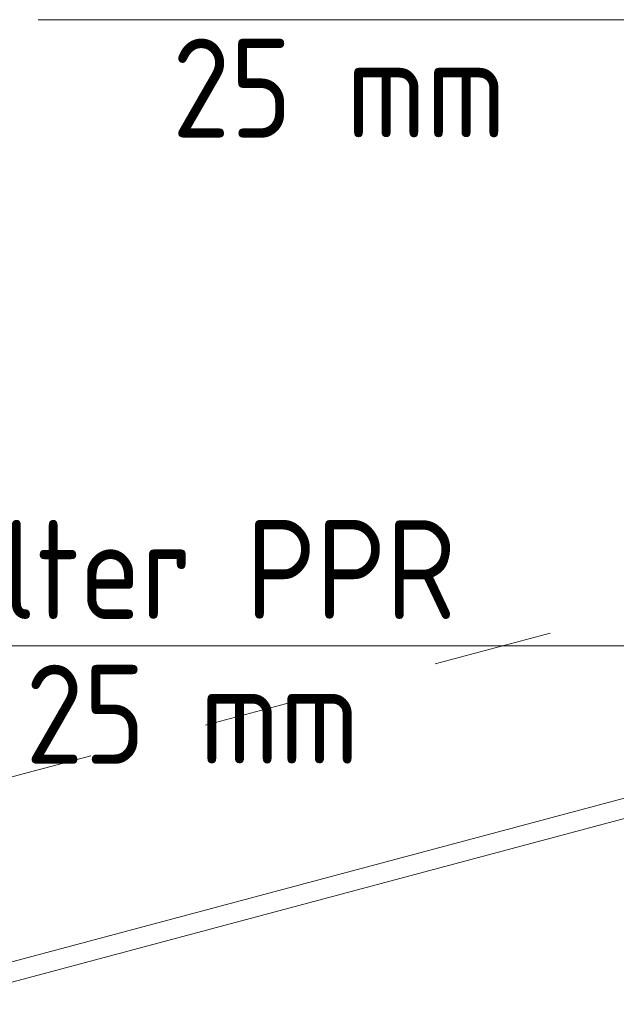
# Model space of a CAD drawing. Header units: millimetres. Extents: x 37081 to 77972, y -4495 to 22354.
# Tile 5 of 109: x 44382 to 45135, y -582 to 661. Entities that reach past the tile are written whole.
import ezdxf

# ---------------------------------------------------------------- set-up
doc = ezdxf.new("R2010")
doc.units = ezdxf.units.MM
doc.linetypes.add('ADSK_Скрыто', pattern=[300, 150, -150])
for name, color, linetype, lineweight in [('G-____-____-SYMB', 111, 'ADSK_Скрыто', 20), ('P-PIPE-____-IDEN', 2, 'Continuous', 20), ('P-PIPE-____-OTLN', 3, 'Continuous', 20)]:
    doc.layers.add(name, color=color, linetype=linetype, lineweight=lineweight)
doc.styles.add('GOST Common_1', font='GOST_Common.ttf', dxfattribs={"width": 0.9, "height": 125})

# ---------------------------------------------------------------- blocks, each defined once
blk = doc.blocks.new('ADSK_M_Арматура трубопроводов - ADSK_Наименование_Диаметр условный_15-1637255-_3D_ копия 2')
at = {"layer": 'P-PIPE-____-IDEN'}
blk.add_line((44405.5, 661.1), (45155.5, 661.1), dxfattribs=at)

msp = doc.modelspace()

# ---------------------------------------------------------------- linework, layer by layer
at = {"layer": 'G-____-____-SYMB'}
msp.add_line((37080.8, -2242.2), (46977.2, 401.2), dxfattribs=at)
at = {"layer": 'P-PIPE-____-IDEN'}
msp.add_line((45155.5, -129.3), (44970.3, -129.3), dxfattribs=at)
msp.add_line((45155.5, -129.3), (44970.3, -129.3), dxfattribs=at)
at = {"layer": 'P-PIPE-____-OTLN', "color": 150}
for p, q in [((45847.7, -133.8), (44184.5, -578.1)), ((44212.9, -596.4), (45854.1, -158))]:
    msp.add_line(p, q, dxfattribs=at)

# ---------------------------------------------------------------- block references
at = {"layer": 'P-PIPE-____-IDEN'}
for p in [(0, 0), (-185.2, -790.4)]:
    msp.add_blockref('ADSK_M_Арматура трубопроводов - ADSK_Наименование_Диаметр условный_15-1637255-_3D_ копия 2', p, dxfattribs=at)

# ---------------------------------------------------------------- texts
at = {"layer": 'P-PIPE-____-IDEN', "lineweight": 9, "char_height": 125, "attachment_point": 1, "style": 'GOST Common_1'}
for s, insert, width in [('25 mm', (44574.4, 637.2), 487.025), ('Filter PPR', (44249.3, 29.6), 826.139), ('25 mm', (44389.3, -153.2), 487.025)]:
    msp.add_mtext(s, dxfattribs=dict(at, insert=insert, width=width))

doc.saveas('drawing.dxf')
